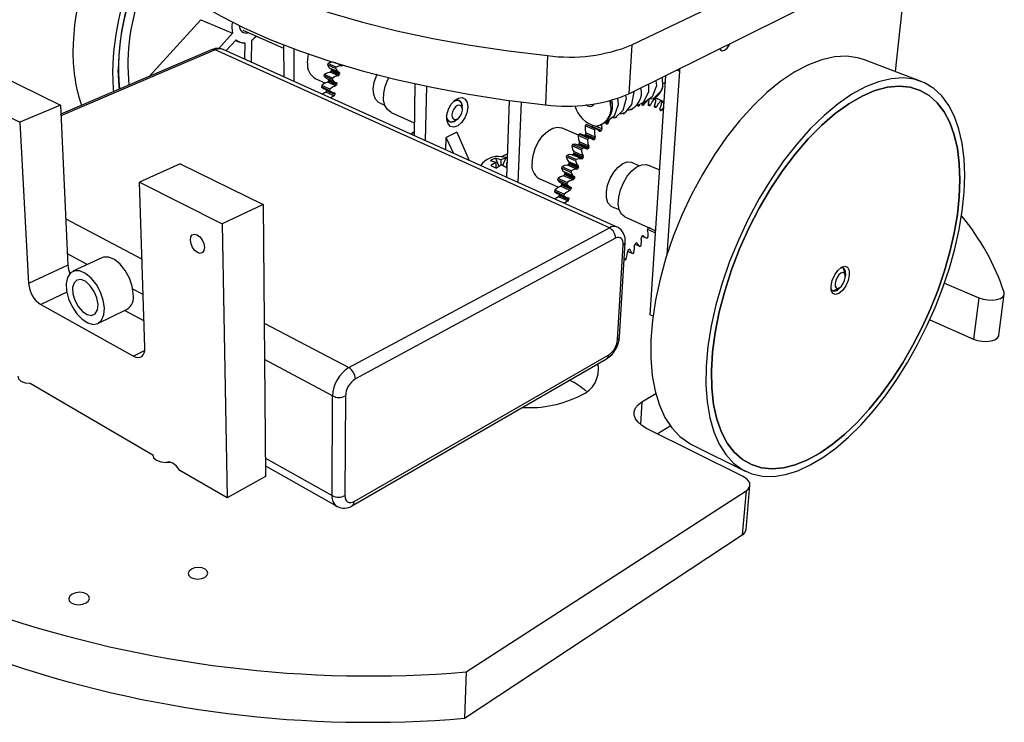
# Model space of a CAD drawing. Extents: x 0 to 196, y 0 to 150.
# Tile 3 of 7: x 116 to 196, y 62 to 119. Entities that reach past the tile are written whole.
import ezdxf

# ---------------------------------------------------------------- set-up
doc = ezdxf.new("R2010")
doc.units = 0
doc.layers.get('0').update_dxf_attribs({"linetype": 'CONTINUOUS'})

msp = doc.modelspace()

# ---------------------------------------------------------------- linework, layer by layer
at = {"color": 7, "linetype": 'CONTINUOUS'}
for p, q in [((165.922, 117.079), (191.015, 129.177)), ((165.687, 113.083), (190.598, 125.468)), ((187.455, 114.903), (188.482, 124.416)), ((126.5, 114.496), (130.71, 119.145)), ((130.71, 119.145), (133.312, 118.036)), ((134.147, 118.289), (137.485, 116.813)), ((133.312, 118.036), (132.189, 116.787)), ((132.776, 116.606), (133.596, 117.506)), ((133.535, 117.439), (133.908, 117.302)), ((134.851, 115.671), (134.884, 117.48)), ((131.659, 116.698), (119.286, 111.417)), ((164.088, 102.137), (131.895, 116.684)), ((164.725, 102.206), (132.558, 116.705)), ((134.304, 117.257), (134.291, 115.923)), ((137.483, 117.088), (137.497, 114.478)), ((138.354, 114.092), (138.345, 116.76)), ((165.922, 117.079), (165.687, 113.083)), ((159.04, 116.208), (158.866, 112.192)), ((189.539, 114.108), (184.933, 115.865)), ((113.255, 115.119), (119.25, 112.176)), ((141.102, 115.559), (141.06, 115.444)), ((141.733, 115.146), (141.06, 115.444)), ((141.775, 115.262), (141.102, 115.559)), ((141.384, 115.023), (141.357, 114.939)), ((142.037, 114.822), (141.365, 115.119)), ((142.057, 114.726), (141.384, 115.023)), ((141.775, 115.262), (141.733, 115.146)), ((169.825, 115.14), (169.805, 114.932)), ((140.072, 114.34), (140.902, 113.968)), ((140.807, 114.663), (140.774, 114.547)), ((141.446, 114.248), (140.774, 114.547)), ((141.479, 114.364), (140.807, 114.663)), ((141.002, 114.339), (141.673, 114.04)), ((141.155, 114.213), (141.135, 114.128)), ((141.826, 113.913), (141.155, 114.213)), ((141.952, 114.561), (141.28, 114.859)), ((142.029, 114.641), (141.357, 114.939)), ((141.479, 114.364), (141.446, 114.248)), ((142.057, 114.726), (142.029, 114.641)), ((168.662, 114.562), (167.385, 95.048)), ((169.805, 114.932), (168.786, 99.931)), ((109.956, 113.777), (115.938, 110.771)), ((140.592, 113.763), (140.571, 113.647)), ((141.241, 113.346), (140.571, 113.647)), ((140.571, 113.647), (140.75, 113.526)), ((141.263, 113.462), (140.592, 113.763)), ((140.747, 113.521), (141.418, 113.22)), ((141, 113.405), (140.988, 113.322)), ((141, 113.408), (141, 113.405)), ((141.67, 113.104), (141, 113.405)), ((141.734, 113.739), (141.064, 114.038)), ((141.806, 113.828), (141.135, 114.128)), ((141.263, 113.462), (141.241, 113.346)), ((141.826, 113.913), (141.806, 113.828)), ((148.212, 113.911), (148.132, 109.685)), ((149.148, 113.711), (149.054, 109.269)), ((168.449, 113.921), (168.626, 114.009)), ((141.593, 112.922), (140.923, 113.224)), ((141.658, 113.021), (140.988, 113.322)), ((141.67, 113.104), (141.658, 113.021)), ((151.808, 112.543), (151.714, 112.584)), ((167.888, 112.741), (167.779, 112.786)), ((167.888, 112.741), (167.821, 112.761)), ((168.322, 112.551), (167.888, 112.73)), ((119.25, 112.176), (115.938, 110.771)), ((119.25, 112.176), (119.866, 99.097)), ((145.361, 112.314), (145.747, 112.162)), ((152.085, 111.855), (152.065, 112.095)), ((152.077, 111.951), (152.078, 111.986)), ((155.909, 112.553), (155.68, 106.283)), ((156.651, 105.845), (156.907, 112.422)), ((164.099, 112.552), (164.191, 112.248)), ((164.155, 112.569), (164.191, 112.248)), ((166.857, 112.15), (166.802, 112.147)), ((167.017, 112.417), (166.935, 112.229)), ((167.074, 112.395), (167.202, 112.459)), ((167.371, 112.114), (167.319, 112.123)), ((167.842, 111.967), (167.795, 111.988)), ((168.383, 112.515), (168.322, 112.551)), ((168.491, 111.954), (168.344, 111.753)), ((168.516, 112.328), (168.363, 112.391)), ((168.37, 112.523), (168.524, 112.459)), ((146.254, 111.576), (148.151, 110.727)), ((151.549, 110.927), (151.741, 111.074)), ((164.593, 111.148), (164.723, 111.213)), ((168.265, 111.714), (168.223, 111.746)), ((115.938, 110.771), (116.661, 97.597)), ((150.951, 110.855), (151.045, 110.813)), ((161.556, 109.718), (160.176, 110.312)), ((162.181, 110.57), (162.105, 110.474)), ((162.875, 110.145), (162.105, 110.474)), ((162.951, 110.241), (162.181, 110.57)), ((162.328, 110.524), (162.181, 110.57)), ((163.099, 110.198), (162.329, 110.527)), ((162.66, 110.433), (162.631, 110.399)), ((163.43, 110.104), (162.66, 110.433)), ((162.951, 110.241), (162.875, 110.145)), ((163.856, 110.634), (163.748, 110.795)), ((163.992, 110.691), (163.932, 110.634)), ((147.959, 109.865), (148.012, 109.925)), ((147.998, 109.909), (148.135, 109.847)), ((150.738, 108.51), (150.764, 109.532)), ((151.617, 109.944), (150.764, 109.532)), ((151.344, 108.237), (150.764, 109.532)), ((151.617, 109.944), (152.643, 107.652)), ((161.608, 109.795), (161.537, 109.69)), ((162.307, 109.358), (161.537, 109.69)), ((162.378, 109.464), (161.608, 109.795)), ((162.615, 109.433), (161.845, 109.765)), ((162.127, 109.768), (162.074, 109.695)), ((162.843, 109.364), (162.074, 109.695)), ((162.896, 109.438), (162.127, 109.768)), ((162.925, 109.559), (162.156, 109.889)), ((162.378, 109.464), (162.307, 109.358)), ((162.896, 109.438), (162.843, 109.364)), ((163.43, 110.104), (163.373, 110.038)), ((161.083, 108.952), (161.019, 108.839)), ((161.788, 108.505), (161.019, 108.839)), ((161.852, 108.619), (161.083, 108.952)), ((162.199, 108.612), (161.43, 108.945)), ((161.632, 109.037), (161.583, 108.957)), ((162.351, 108.624), (161.583, 108.957)), ((162.401, 108.704), (161.632, 109.037)), ((162.419, 108.823), (161.65, 109.155)), ((161.852, 108.619), (161.788, 108.505)), ((162.401, 108.704), (162.351, 108.624)), ((155.235, 107.697), (154.782, 107.832)), ((154.782, 107.832), (155.072, 107.145)), ((155.244, 107.937), (155.749, 108.189)), ((155.378, 107.234), (155.637, 107.832)), ((155.735, 107.797), (155.637, 107.832)), ((160.615, 108.058), (160.559, 107.939)), ((161.326, 107.603), (160.559, 107.939)), ((161.383, 107.722), (160.615, 108.058)), ((161.825, 107.771), (161.057, 108.106)), ((161.184, 108.252), (161.141, 108.167)), ((161.908, 107.832), (161.141, 108.167)), ((161.952, 107.917), (161.184, 108.252)), ((161.959, 108.031), (161.192, 108.366)), ((161.952, 107.917), (161.908, 107.832)), ((129.04, 107.372), (125.714, 105.859)), ((129.04, 107.372), (135.804, 104.052)), ((154.82, 107.49), (154.367, 107.626)), ((154.82, 107.49), (154.411, 107.222)), ((154.82, 107.49), (154.805, 107.047)), ((155.283, 107.283), (154.874, 107.014)), ((155.235, 107.697), (155.219, 107.241)), ((155.697, 107.49), (155.681, 107.047)), ((160.212, 107.127), (160.165, 107.005)), ((160.932, 106.666), (160.165, 107.005)), ((160.979, 106.789), (160.212, 107.127)), ((161.439, 106.928), (160.673, 107.265)), ((160.792, 107.427), (160.754, 107.34)), ((161.521, 107.003), (160.754, 107.34)), ((161.555, 107.198), (160.788, 107.535)), ((161.558, 107.091), (160.792, 107.427)), ((161.383, 107.722), (161.326, 107.603)), ((161.558, 107.091), (161.521, 107.003)), ((166.48, 107.208), (165.931, 107.473)), ((168.159, 106.873), (167.24, 107.269)), ((158.34, 106.172), (159.943, 105.455)), ((159.882, 106.177), (159.845, 106.054)), ((160.648, 105.837), (159.882, 106.177)), ((161.118, 106.063), (160.353, 106.403)), ((160.462, 106.578), (160.431, 106.489)), ((161.196, 106.15), (160.431, 106.489)), ((161.212, 106.339), (160.447, 106.678)), ((161.227, 106.24), (160.462, 106.578)), ((160.979, 106.789), (160.932, 106.666)), ((161.227, 106.24), (161.196, 106.15)), ((125.714, 105.859), (132.473, 102.463)), ((126.157, 92.358), (125.714, 105.859)), ((160.61, 105.714), (159.845, 106.054)), ((160.058, 105.847), (160.822, 105.506)), ((160.867, 105.193), (160.104, 105.534)), ((160.2, 105.721), (160.177, 105.631)), ((160.941, 105.29), (160.177, 105.631)), ((160.964, 105.38), (160.2, 105.721)), ((160.648, 105.837), (160.61, 105.714)), ((160.964, 105.38), (160.941, 105.29)), ((159.632, 105.227), (159.605, 105.105)), ((160.369, 104.762), (159.605, 105.105)), ((159.605, 105.105), (159.774, 104.985)), ((160.395, 104.884), (159.632, 105.227)), ((159.772, 104.98), (160.535, 104.638)), ((160.691, 104.334), (159.929, 104.676)), ((160.012, 104.869), (159.997, 104.782)), ((160.759, 104.439), (159.997, 104.782)), ((160.012, 104.872), (160.012, 104.869)), ((160.774, 104.527), (160.012, 104.869)), ((160.395, 104.884), (160.369, 104.762)), ((135.804, 104.052), (132.473, 102.463)), ((135.804, 104.052), (136.014, 81.823)), ((160.774, 104.527), (160.759, 104.439)), ((164.322, 103.858), (164.888, 103.634)), ((165.353, 103.036), (167.835, 101.926)), ((132.473, 102.463), (132.86, 80.073)), ((142.804, 90.722), (164.088, 102.137)), ((167.238, 102.059), (167.289, 102.13)), ((167.314, 102.156), (167.49, 102.078)), ((166.73, 101.411), (166.784, 101.476)), ((166.77, 101.458), (167.022, 101.345)), ((167.178, 101.304), (167.25, 101.397)), ((167.823, 101.739), (167.214, 102.012)), ((164.59, 101.285), (143.34, 89.796)), ((164.752, 93.023), (165.211, 100.741)), ((164.912, 93.232), (165.373, 100.944)), ((166.178, 100.816), (166.564, 100.642)), ((166.193, 100.834), (166.25, 100.891)), ((166.599, 100.626), (166.676, 100.709)), ((165.994, 100.031), (165.582, 100.219)), ((165.637, 100.336), (165.696, 100.384)), ((165.994, 100.031), (166.073, 100.103)), ((119.866, 99.097), (116.661, 97.597)), ((122.632, 99.7), (120.269, 98.589)), ((165.372, 99.528), (165.291, 99.565)), ((165.295, 99.634), (165.372, 99.528)), ((165.372, 99.528), (165.453, 99.588)), ((183.184, 98.847), (183.268, 98.66)), ((183.348, 98.306), (183.271, 98.649)), ((191.46, 97.63), (194.254, 96.433)), ((182.556, 97.066), (182.866, 97.239)), ((195.891, 93.366), (196.341, 96.734)), ((117.644, 95.873), (125.22, 91.66)), ((194.254, 96.433), (193.82, 93.06)), ((122.318, 94.331), (124.663, 95.476)), ((124.507, 95.4), (126.085, 94.541)), ((167.652, 94.923), (167.385, 95.048)), ((190.255, 94.625), (193.82, 93.06)), ((143.257, 79.793), (164.039, 91.769)), ((143.097, 79.449), (163.86, 91.432)), ((116.787, 89.44), (126.793, 83.609)), ((166.751, 87.925), (167.88, 88.599)), ((141.437, 80.265), (141.468, 88.405)), ((142.539, 88.405), (142.486, 80.265)), ((175.003, 81.823), (167.13, 85.761)), ((167.997, 85.327), (169.055, 85.973)), ((170.803, 84.449), (175.17, 82.271)), ((126.793, 83.609), (126.796, 83.527)), ((132.86, 80.073), (129.001, 82.322)), ((136.006, 82.692), (141.828, 79.392)), ((136.014, 81.823), (132.86, 80.073)), ((152.388, 65.861), (175.26, 80.661)), ((175.26, 80.661), (174.946, 77.063)), ((175.252, 77.51), (175.567, 81.101)), ((152.267, 62.078), (174.946, 77.063)), ((152.388, 65.861), (152.267, 62.078))]:
    msp.add_line(p, q, dxfattribs=at)
at = {"color": 8, "linetype": 'CONTINUOUS'}
for p, q in [((131.895, 116.684), (119.291, 111.301)), ((142.243, 115.376), (141.655, 115.635)), ((169.805, 114.932), (169.584, 115.021)), ((166.857, 112.15), (166.764, 112.189)), ((166.935, 112.229), (166.77, 112.297)), ((166.802, 112.147), (166.776, 112.157)), ((167.371, 112.114), (167.293, 112.146)), ((167.451, 112.18), (167.297, 112.244)), ((167.319, 112.123), (167.307, 112.128)), ((167.923, 112.02), (167.777, 112.08)), ((168.344, 111.753), (168.206, 111.81)), ((164.51, 111.142), (164.401, 111.188)), ((163.469, 110.225), (163.014, 110.419)), ((163.992, 110.691), (163.797, 110.774)), ((163.932, 110.634), (163.826, 110.679)), ((164.04, 110.81), (163.975, 110.838)), ((148.089, 109.94), (148.061, 109.952)), ((163.373, 110.038), (163.201, 110.111)), ((119.688, 102.865), (125.92, 99.592)), ((166.86, 101.494), (166.833, 101.507)), ((166.322, 100.894), (166.284, 100.912)), ((121.439, 99.139), (119.823, 100.006)), ((165.763, 100.373), (165.713, 100.396)), ((119.778, 96.887), (117.644, 95.873)), ((126.015, 96.687), (125.162, 97.144)), ((135.896, 94.351), (142.804, 90.722)), ((126.146, 92.124), (125.22, 91.66)), ((141.468, 88.405), (135.924, 91.377)), ((166.751, 87.925), (166.63, 86.077)), ((136, 83.334), (141.437, 80.265))]:
    msp.add_line(p, q, dxfattribs=at)
at = {"color": 7, "linetype": 'CONTINUOUS', "flags": 128}
for points in [[(123.785, 130.766), (124.401, 129.67), (125.213, 128.575), (126.224, 127.485), (127.435, 126.407), (128.845, 125.347), (130.452, 124.309), (132.253, 123.302), (134.243, 122.33), (136.415, 121.401), (138.762, 120.52), (141.273, 119.695), (143.938, 118.93), (146.742, 118.232), (149.671, 117.606), (152.709, 117.057), (155.838, 116.59), (159.04, 116.208)], [(123.914, 127.097), (124.526, 125.974), (125.333, 124.851), (126.337, 123.735), (127.539, 122.631), (128.938, 121.545), (130.532, 120.482), (132.318, 119.451), (134.291, 118.456), (136.445, 117.505), (138.772, 116.603), (141.261, 115.759), (143.901, 114.976), (146.68, 114.262), (149.583, 113.622), (152.593, 113.06), (155.693, 112.583), (158.866, 112.192)], [(173.1, 116.768), (173.154, 116.69), (173.31, 116.612), (173.503, 116.653), (173.704, 116.808), (173.884, 117.053), (173.954, 117.193)], [(139.434, 115.617), (139.49, 116.16), (139.541, 116.377)], [(184.933, 115.865), (184.374, 116.036), (183.452, 116.158), (182.466, 116.104), (181.426, 115.872), (180.343, 115.461), (179.229, 114.874), (178.097, 114.115), (176.96, 113.192), (175.832, 112.113), (174.727, 110.89), (173.658, 109.537), (172.639, 108.071), (171.683, 106.508), (170.802, 104.868), (170.006, 103.171), (169.306, 101.438), (168.711, 99.692), (168.226, 97.953), (167.858, 96.242), (167.61, 94.582), (167.484, 92.991), (167.479, 91.487), (167.595, 90.087), (167.829, 88.807), (168.175, 87.658), (168.629, 86.653), (169.184, 85.801), (169.832, 85.107), (170.564, 84.577), (170.803, 84.449)], [(124.072, 113.46), (124.049, 113.681), (123.982, 115.058)], [(141.06, 115.444), (141.206, 115.224), (141.365, 115.119)], [(141.57, 115.672), (141.313, 115.651), (141.102, 115.559)], [(141.733, 115.146), (141.879, 114.927), (142.037, 114.822)], [(142.243, 115.376), (141.987, 115.354), (141.775, 115.262)], [(123.612, 113.264), (123.591, 113.472), (123.522, 114.885)], [(140.774, 114.547), (140.949, 114.368), (141.005, 114.346)], [(141.28, 114.859), (141.016, 114.79), (140.807, 114.663)], [(141.446, 114.248), (141.62, 114.068), (141.795, 114)], [(141.952, 114.561), (141.688, 114.492), (141.479, 114.364)], [(145.361, 112.314), (145.227, 112.384), (144.984, 112.646), (144.838, 113.031), (144.803, 113.506), (144.883, 114.028), (145.071, 114.55), (145.146, 114.698)], [(146.254, 111.576), (146.253, 111.576), (145.96, 111.796), (145.753, 112.148), (145.649, 112.606), (145.656, 113.137), (145.774, 113.7), (145.994, 114.253), (146.1, 114.45)], [(168.465, 113.695), (168.417, 114.396), (168.404, 114.434)], [(192.9, 109.049), (192.638, 110.203), (192.271, 111.24), (191.803, 112.148), (191.235, 112.915), (190.574, 113.532), (189.822, 113.987), (188.989, 114.275), (188.08, 114.389), (187.106, 114.325), (186.075, 114.08), (185, 113.654), (183.891, 113.05), (182.763, 112.273), (181.627, 111.329), (180.498, 110.228), (179.389, 108.982), (178.314, 107.606), (177.288, 106.114), (176.322, 104.526), (175.429, 102.862), (174.621, 101.14), (173.906, 99.384), (173.295, 97.615), (172.794, 95.855), (172.408, 94.125), (172.141, 92.447), (171.996, 90.841), (171.973, 89.324), (172.07, 87.915), (172.285, 86.626), (172.613, 85.473), (173.05, 84.466), (173.587, 83.613), (174.219, 82.922), (174.936, 82.398), (175.729, 82.042), (176.589, 81.857), (177.506, 81.84), (178.469, 81.99), (179.468, 82.302), (180.493, 82.771), (181.534, 83.389), (182.58, 84.15), (183.621, 85.044), (184.649, 86.062), (185.653, 87.192), (186.625, 88.424), (187.556, 89.746), (188.438, 91.146), (189.263, 92.61), (190.024, 94.126), (190.715, 95.681), (191.328, 97.259), (191.859, 98.848), (192.302, 100.433), (192.652, 101.999), (192.906, 103.533), (193.059, 105.019), (193.111, 106.443), (193.058, 107.791), (192.9, 109.049)], [(141.064, 114.038), (140.797, 113.923), (140.592, 113.763)], [(141.734, 113.739), (141.467, 113.622), (141.263, 113.462)], [(141.795, 114), (141.805, 113.996), (141.813, 113.989), (141.82, 113.981), (141.825, 113.97), (141.828, 113.957), (141.829, 113.944), (141.828, 113.929), (141.826, 113.913)], [(167.271, 113.87), (167.271, 113.226), (166.853, 112.383), (166.3, 112.078)], [(167.89, 114.178), (167.924, 113.743), (167.584, 112.833), (166.879, 112.316), (166.725, 112.316)], [(168.465, 113.695), (168.296, 113.294), (167.656, 112.688), (167.348, 112.65)], [(192.512, 108.612), (192.253, 109.736), (191.89, 110.743), (191.427, 111.621), (190.865, 112.359), (190.211, 112.946), (189.469, 113.372), (188.645, 113.631), (187.75, 113.717), (186.79, 113.626), (185.777, 113.355), (184.722, 112.907), (183.637, 112.283), (182.534, 111.488), (181.428, 110.531), (180.332, 109.422), (179.26, 108.173), (178.225, 106.8), (177.242, 105.318), (176.323, 103.746), (175.479, 102.105), (174.722, 100.415), (174.061, 98.698), (173.505, 96.976), (173.059, 95.271), (172.729, 93.604), (172.518, 91.996), (172.427, 90.467), (172.456, 89.033), (172.604, 87.712), (172.866, 86.517), (173.239, 85.461), (173.715, 84.554), (174.288, 83.804), (174.95, 83.216), (175.692, 82.796), (176.504, 82.543), (177.377, 82.459), (178.301, 82.542), (179.264, 82.787), (180.258, 83.191), (181.27, 83.746), (182.292, 84.445), (183.312, 85.28), (184.322, 86.241), (185.31, 87.317), (186.269, 88.498), (187.19, 89.772), (188.063, 91.126), (188.882, 92.547), (189.638, 94.021), (190.325, 95.537), (190.935, 97.078), (191.464, 98.632), (191.906, 100.182), (192.256, 101.716), (192.51, 103.218), (192.665, 104.673), (192.718, 106.066), (192.667, 107.384), (192.512, 108.612)], [(172.866, 86.517), (172.604, 87.712), (172.456, 89.033), (172.427, 90.467), (172.518, 91.996), (172.729, 93.604), (173.059, 95.271), (173.505, 96.976), (174.061, 98.698), (174.722, 100.415), (175.479, 102.105), (176.323, 103.746), (177.242, 105.318), (178.225, 106.8), (179.26, 108.173), (180.332, 109.422), (181.428, 110.531), (182.534, 111.488), (183.637, 112.283), (184.722, 112.907), (185.777, 113.355), (186.79, 113.626), (187.75, 113.717), (188.645, 113.631), (189.469, 113.372), (190.211, 112.946), (190.865, 112.359), (191.427, 111.621), (191.89, 110.743), (192.253, 109.736), (192.512, 108.612), (192.667, 107.384), (192.718, 106.066), (192.665, 104.673), (192.51, 103.218), (192.256, 101.716), (191.906, 100.182), (191.464, 98.632), (190.935, 97.078), (190.325, 95.537), (189.638, 94.021), (188.882, 92.547), (188.063, 91.126), (187.19, 89.772), (186.269, 88.498), (185.31, 87.317), (184.322, 86.241), (183.312, 85.28), (182.292, 84.445), (181.27, 83.746), (180.258, 83.191), (179.264, 82.787), (178.301, 82.542), (177.377, 82.459), (176.504, 82.543), (175.692, 82.796), (174.95, 83.216), (174.288, 83.804), (173.715, 84.554), (173.239, 85.461), (172.866, 86.517)], [(140.923, 113.224), (140.658, 113.064), (140.651, 113.057)], [(141.241, 113.346), (141.441, 113.211), (141.629, 113.18)], [(141.593, 112.922), (141.328, 112.762), (141.32, 112.755)], [(141.629, 113.18), (141.639, 113.178), (141.649, 113.173), (141.656, 113.167), (141.663, 113.157), (141.667, 113.146), (141.67, 113.133), (141.671, 113.119), (141.67, 113.104)], [(152.522, 111.986), (152.452, 111.549), (152.276, 111.117), (152.017, 110.746), (151.71, 110.486), (151.395, 110.372), (151.116, 110.421), (150.909, 110.626), (150.804, 110.96), (150.814, 111.378), (150.939, 111.824), (151.163, 112.236), (151.453, 112.558), (151.771, 112.746), (152.074, 112.776), (152.319, 112.644), (152.476, 112.368), (152.522, 111.986)], [(152.078, 111.986), (152.038, 112.289), (151.905, 112.5), (151.699, 112.586), (151.452, 112.533), (151.389, 112.5)], [(164.759, 112.754), (164.807, 112.188), (164.471, 111.27), (163.769, 110.753), (163.65, 110.754)], [(165.415, 112.956), (165.453, 112.719), (165.197, 111.74), (164.56, 111.132), (164.28, 111.099)], [(166.074, 113.275), (166.079, 113.254), (165.906, 112.222), (165.339, 111.531), (164.933, 111.429)], [(167.291, 112.208), (167.35, 112.579), (167.349, 112.631)], [(167.821, 112.761), (167.595, 112.458), (167.451, 112.18)], [(167.691, 112.705), (167.754, 112.737), (167.758, 112.738)], [(167.778, 112.083), (167.869, 112.459), (167.888, 112.741)], [(152.086, 111.757), (152.066, 111.961), (151.984, 112.106), (151.853, 112.17), (151.692, 112.144), (151.526, 112.031), (151.381, 111.848), (151.279, 111.624), (151.234, 111.393), (151.255, 111.189), (151.338, 111.044), (151.469, 110.981), (151.63, 111.008), (151.795, 111.121), (151.939, 111.303), (152.041, 111.526), (152.086, 111.757)], [(151.355, 112.464), (151.475, 112.53), (151.716, 112.569), (151.913, 112.472), (152.036, 112.254), (152.065, 112.095)], [(162.162, 112.211), (162.334, 112.098), (162.53, 112.057)], [(165.842, 111.776), (165.907, 111.808), (165.971, 111.841)], [(166.46, 112.086), (166.524, 112.118), (166.588, 112.151)], [(166.802, 112.147), (166.792, 112.148), (166.783, 112.151), (166.776, 112.158), (166.77, 112.167), (166.766, 112.178), (166.763, 112.19), (166.763, 112.205), (166.764, 112.22)], [(167.319, 112.123), (167.31, 112.126), (167.302, 112.131), (167.296, 112.14), (167.291, 112.15), (167.289, 112.162), (167.288, 112.176), (167.289, 112.192), (167.291, 112.208)], [(167.795, 111.988), (167.787, 111.993), (167.781, 112), (167.776, 112.01), (167.773, 112.022), (167.771, 112.036), (167.772, 112.051), (167.774, 112.067), (167.778, 112.083)], [(167.923, 112.02), (167.914, 112.006), (167.904, 111.994), (167.894, 111.983), (167.883, 111.975), (167.872, 111.969), (167.862, 111.966), (167.852, 111.965), (167.842, 111.967)], [(168.322, 112.551), (168.084, 112.281), (167.923, 112.02)], [(168.217, 111.849), (168.337, 112.224), (168.383, 112.515)], [(151.549, 110.927), (151.383, 110.827), (151.142, 110.786), (150.945, 110.881), (150.82, 111.098), (150.791, 111.255)], [(150.796, 111.144), (150.819, 111.063), (150.953, 110.853), (151.16, 110.77), (151.407, 110.824), (151.657, 111.008), (151.664, 111.016)], [(164.51, 111.142), (164.499, 111.135), (164.488, 111.13), (164.477, 111.128), (164.467, 111.128), (164.458, 111.132), (164.45, 111.138), (164.444, 111.147), (164.44, 111.158)], [(165.217, 111.462), (165.282, 111.494), (165.347, 111.527)], [(168.344, 111.753), (168.335, 111.74), (168.325, 111.729), (168.314, 111.72), (168.303, 111.713), (168.292, 111.71), (168.282, 111.708), (168.273, 111.71), (168.265, 111.714)], [(157.773, 107.481), (157.851, 108.051), (158.036, 108.636), (158.312, 109.19), (158.661, 109.674), (159.054, 110.049), (159.462, 110.288), (159.854, 110.374), (160.176, 110.312)], [(162.105, 110.474), (162.102, 110.122), (162.156, 109.889)], [(163.293, 110.022), (163.123, 110.187), (162.951, 110.241)], [(163.453, 110.579), (163.442, 110.482), (163.469, 110.225)], [(163.932, 110.634), (163.921, 110.625), (163.91, 110.618), (163.899, 110.614), (163.888, 110.612), (163.878, 110.614), (163.869, 110.618), (163.862, 110.625), (163.856, 110.634)], [(163.967, 110.833), (164.032, 110.866), (164.097, 110.899)], [(148.012, 109.925), (148.022, 109.935), (148.033, 109.943), (148.044, 109.948), (148.054, 109.952), (148.065, 109.952), (148.074, 109.951), (148.082, 109.946), (148.089, 109.94)], [(161.537, 109.69), (161.57, 109.361), (161.65, 109.155)], [(161.84, 109.754), (161.795, 109.781), (161.608, 109.795)], [(162.074, 109.695), (162.063, 109.682), (162.055, 109.674)], [(162.76, 109.332), (162.565, 109.45), (162.378, 109.464)], [(162.843, 109.364), (162.832, 109.351), (162.822, 109.341), (162.81, 109.333), (162.799, 109.327), (162.788, 109.324), (162.778, 109.324), (162.768, 109.327), (162.76, 109.332)], [(162.875, 110.145), (162.872, 109.792), (162.925, 109.559)], [(163.373, 110.038), (163.362, 110.027), (163.351, 110.018), (163.34, 110.012), (163.329, 110.008), (163.318, 110.008), (163.308, 110.01), (163.3, 110.014), (163.293, 110.022)], [(161.019, 108.839), (161.086, 108.541), (161.192, 108.366)], [(161.426, 108.933), (161.281, 108.979), (161.083, 108.952)], [(162.268, 108.577), (162.05, 108.646), (161.852, 108.619)], [(162.351, 108.624), (162.342, 108.611), (162.331, 108.598), (162.32, 108.588), (162.309, 108.581), (162.298, 108.576), (162.287, 108.573), (162.277, 108.574), (162.268, 108.577)], [(162.307, 109.358), (162.339, 109.029), (162.419, 108.823)], [(154.782, 107.832), (154.48, 107.693), (154.367, 107.626)], [(155.637, 107.832), (155.355, 107.748), (155.235, 107.697)], [(155.738, 107.882), (155.462, 107.927), (155.275, 107.939)], [(160.559, 107.939), (160.659, 107.675), (160.788, 107.535)], [(161.057, 108.106), (160.821, 108.124), (160.615, 108.058)], [(161.825, 107.771), (161.588, 107.788), (161.383, 107.722)], [(161.788, 108.505), (161.854, 108.206), (161.959, 108.031)], [(154.411, 107.222), (154.741, 107.078), (154.874, 107.014)], [(155.733, 107.014), (155.417, 107.213), (155.283, 107.283)], [(160.165, 107.005), (160.298, 106.781), (160.447, 106.678)], [(160.673, 107.265), (160.422, 107.232), (160.212, 107.127)], [(161.326, 107.603), (161.427, 107.339), (161.555, 107.198)], [(164.322, 103.858), (164.199, 103.924), (163.975, 104.188), (163.852, 104.584), (163.841, 105.079), (163.943, 105.627), (164.15, 106.181), (164.444, 106.688), (164.796, 107.105), (165.177, 107.392), (165.551, 107.525), (165.884, 107.493), (165.931, 107.473)], [(165.353, 103.036), (165.352, 103.036), (165.078, 103.253), (164.894, 103.612), (164.815, 104.086), (164.848, 104.641), (164.989, 105.235), (165.229, 105.823), (165.55, 106.36), (165.927, 106.806), (166.332, 107.127), (166.734, 107.3), (167.103, 107.312), (167.24, 107.269)], [(160.353, 106.403), (160.093, 106.319), (159.882, 106.177)], [(160.932, 106.666), (161.064, 106.442), (161.212, 106.339)], [(161.439, 106.928), (161.188, 106.894), (160.979, 106.789)], [(161.212, 106.339), (161.22, 106.333), (161.227, 106.325), (161.232, 106.314), (161.235, 106.302), (161.236, 106.287), (161.235, 106.272), (161.232, 106.256), (161.227, 106.24)], [(160.104, 105.534), (159.838, 105.402), (159.632, 105.227)], [(159.845, 106.054), (160.007, 105.874), (160.061, 105.854)], [(160.61, 105.714), (160.772, 105.534), (160.939, 105.469)], [(161.118, 106.063), (160.858, 105.979), (160.648, 105.837)], [(160.939, 105.469), (160.948, 105.465), (160.956, 105.459), (160.962, 105.45), (160.966, 105.439), (160.968, 105.426), (160.969, 105.412), (160.968, 105.396), (160.964, 105.38)], [(159.929, 104.676), (159.663, 104.498), (159.656, 104.491)], [(160.369, 104.762), (160.557, 104.629), (160.739, 104.604)], [(160.867, 105.193), (160.602, 105.061), (160.395, 104.884)], [(160.739, 104.604), (160.749, 104.603), (160.757, 104.598), (160.765, 104.592), (160.77, 104.582), (160.774, 104.571), (160.776, 104.557), (160.776, 104.543), (160.774, 104.527)], [(160.691, 104.334), (160.426, 104.155), (160.418, 104.147)], [(129.87, 101.137), (129.907, 101.394), (130.026, 101.567), (130.208, 101.631), (130.427, 101.574), (130.648, 101.406), (130.839, 101.152), (130.969, 100.851), (131.018, 100.549), (130.98, 100.292), (130.86, 100.12), (130.677, 100.058), (130.459, 100.115), (130.239, 100.283), (130.05, 100.536), (129.92, 100.836), (129.87, 101.137)], [(165.211, 100.741), (165.209, 100.911), (165.181, 101.061), (165.128, 101.184), (165.052, 101.276), (164.956, 101.334), (164.845, 101.355), (164.721, 101.339), (164.59, 101.285)], [(166.784, 101.476), (166.795, 101.487), (166.805, 101.495), (166.816, 101.502), (166.826, 101.506), (166.836, 101.507), (166.845, 101.505), (166.853, 101.501), (166.86, 101.494)], [(166.86, 101.494), (167.018, 101.347), (167.178, 101.304)], [(167.25, 101.397), (167.257, 101.727), (167.21, 101.944)], [(166.073, 100.103), (166.144, 100.462), (166.147, 100.72)], [(166.25, 100.891), (166.261, 100.9), (166.272, 100.907), (166.282, 100.911), (166.292, 100.913), (166.302, 100.912), (166.31, 100.909), (166.317, 100.903), (166.322, 100.894)], [(166.322, 100.894), (166.454, 100.705), (166.599, 100.626)], [(166.676, 100.709), (166.715, 101.056), (166.692, 101.296)], [(125.205, 96.737), (125.114, 97.373), (124.891, 98.029), (124.554, 98.645), (124.136, 99.166), (123.674, 99.543), (123.21, 99.745), (122.785, 99.753), (122.632, 99.7)], [(165.453, 99.588), (165.554, 99.953), (165.582, 100.226)], [(165.696, 100.384), (165.706, 100.392), (165.717, 100.397), (165.727, 100.399), (165.737, 100.399), (165.745, 100.396), (165.753, 100.391), (165.759, 100.383), (165.763, 100.373)], [(165.763, 100.373), (165.867, 100.145), (165.994, 100.031)], [(182.208, 97.023), (182.192, 97.4), (182.29, 97.845), (182.487, 98.291), (182.754, 98.669), (183.048, 98.92), (183.325, 99.008), (183.543, 98.918), (183.668, 98.665), (183.682, 98.289), (183.584, 97.846), (183.387, 97.404), (183.123, 97.029), (182.831, 96.777), (182.554, 96.687), (182.335, 96.773), (182.208, 97.023)], [(122.85, 95.596), (122.755, 96.236), (122.528, 96.896), (122.19, 97.517), (121.77, 98.043), (121.308, 98.425), (120.844, 98.63), (120.421, 98.641), (120.077, 98.457), (119.84, 98.097), (119.732, 97.593), (119.76, 96.99), (119.923, 96.341), (120.205, 95.703), (120.582, 95.13), (121.022, 94.674), (121.485, 94.373), (121.932, 94.256), (122.323, 94.334), (122.623, 94.601), (122.804, 95.034), (122.85, 95.596)], [(182.53, 97.385), (182.601, 97.245), (182.723, 97.196), (182.878, 97.246), (183.043, 97.387), (183.191, 97.598), (183.301, 97.846), (183.356, 98.095), (183.348, 98.305), (183.277, 98.447), (183.155, 98.496), (183, 98.447), (182.836, 98.306), (182.687, 98.095), (182.576, 97.845), (182.521, 97.596), (182.53, 97.385)], [(183.37, 98.167), (183.388, 98.289), (183.376, 98.602), (183.271, 98.812), (183.09, 98.886), (182.974, 98.867)], [(122.324, 95.883), (122.233, 96.412), (122.012, 96.948), (121.692, 97.416), (121.317, 97.753), (120.937, 97.914), (120.606, 97.876), (120.366, 97.647), (120.25, 97.258), (120.273, 96.762), (120.431, 96.225), (120.704, 95.719), (121.054, 95.311), (121.435, 95.057), (121.797, 94.99), (122.09, 95.12), (122.274, 95.432), (122.324, 95.883)], [(182.189, 97.146), (182.267, 97.028), (182.449, 96.956), (182.679, 97.031), (182.893, 97.208)], [(182.546, 97.061), (182.333, 96.997), (182.312, 96.997)], [(194.254, 96.433), (194.603, 96.317), (194.986, 96.25), (195.371, 96.238), (195.725, 96.282), (196.019, 96.378), (196.227, 96.519), (196.333, 96.691), (196.327, 96.882)], [(193.82, 93.06), (194.165, 92.942), (194.545, 92.874), (194.927, 92.862), (195.278, 92.907), (195.57, 93.005), (195.777, 93.147), (195.882, 93.323), (195.891, 93.366)], [(125.22, 91.66), (125.409, 91.578), (125.59, 91.546), (125.755, 91.566), (125.898, 91.638), (126.014, 91.758), (126.098, 91.923), (126.146, 92.125), (126.157, 92.358)], [(115.774, 90.018), (115.824, 89.804), (116.033, 89.613), (116.371, 89.485), (116.787, 89.44)], [(167.13, 85.761), (166.738, 85.995), (166.431, 86.262), (166.221, 86.551), (166.116, 86.85), (166.119, 87.148), (166.23, 87.433), (166.443, 87.696), (166.751, 87.925)], [(126.793, 83.609), (126.861, 83.364), (127.093, 83.156), (127.456, 83.017), (127.893, 82.968), (128.208, 82.992)], [(129.001, 82.322), (128.74, 82.679), (128.438, 82.927), (128.14, 83.028), (127.893, 82.968)], [(175.26, 80.661), (175.414, 80.786), (175.517, 80.929), (175.565, 81.083), (175.558, 81.244), (175.494, 81.404), (175.377, 81.557), (175.211, 81.699), (175.003, 81.823)], [(142.486, 80.265), (142.5, 80.094), (142.544, 79.947), (142.614, 79.829), (142.71, 79.746), (142.827, 79.699), (142.961, 79.692), (143.106, 79.724), (143.257, 79.793)], [(129.947, 74.255), (129.765, 74.102), (129.693, 73.922), (129.743, 73.741), (129.907, 73.588), (130.161, 73.485), (130.466, 73.449), (130.775, 73.485), (131.04, 73.588), (131.222, 73.741), (131.292, 73.922), (131.241, 74.102), (131.076, 74.255), (130.822, 74.357), (130.519, 74.392), (130.212, 74.357), (129.947, 74.255)], [(120.226, 72.221), (120.023, 72.057), (119.936, 71.863), (119.978, 71.669), (120.142, 71.504), (120.405, 71.394), (120.727, 71.355), (121.056, 71.394), (121.344, 71.504), (121.546, 71.669), (121.632, 71.863), (121.588, 72.057), (121.422, 72.221), (121.16, 72.33), (120.841, 72.368), (120.513, 72.33), (120.226, 72.221)]]:
    msp.add_lwpolyline(points, dxfattribs=at)
at = {"color": 7, "linetype": 'CONTINUOUS'}
for centre, radius, start, end in [((141.28, 116.306), 21.006, 146.34965, 179.68911), ((144.894, 114.638), 21.374, 153.03215, 179.33792), ((144.506, 114.801), 20.525, 153.34785, 179.28285), ((143.429, 115.106), 19.427, 152.72974, 184.86015), ((142.118, 115.425), 17.351, 158.60167, 185.40821), ((135.337, 118.527), 2.083, 168.37751, 193.61812), ((134.423, 118.618), 0.563, 175.55221, 289.11805), ((134.2, 118.091), 0.84, 224.07902, 277.12159), ((133.744, 119.186), 2.052, 303.73484, 317.46233), ((132.106, 115.809), 0.995, 62.16606, 116.72162), ((160.834, 129.663), 13.573, 262.40641, 292.01659), ((133.933, 116.429), 13.658, 180.03626, 198.3227), ((140.715, 115.459), 1.29, 172.95445, 240.13936), ((141.315, 115.059), 0.0783, 333.21351, 50.26981), ((142.231, 115.472), 0.0965, 277.06347, 343.4975), ((126.361, 113.732), 0.668, 99.22323, 126.99957), ((141.06, 114.239), 0.0984, 344.58866, 20.12406), ((141.251, 114.965), 0.109, 285.6941, 346.45136), ((141.922, 114.667), 0.11, 285.83572, 346.43044), ((141.987, 114.761), 0.0784, 333.12994, 50.13625), ((141.016, 114.15), 0.121, 293.23491, 349.67919), ((141.686, 113.85), 0.122, 293.36586, 349.63475), ((165.24, 113.188), 1.477, 285.71066, 14.97558), ((167.203, 113.928), 1.283, 294.91131, 349.5357), ((140.858, 113.337), 0.13, 299.74909, 353.24657), ((141.527, 113.036), 0.131, 299.86549, 353.18152), ((160.643, 125.149), 13.078, 262.19124, 292.68767), ((162.691, 112.077), 1.661, 281.15028, 18.46854), ((163.49, 112.694), 2.296, 194.6738, 257.9817), ((162.509, 112.411), 0.355, 273.40046, 340.14631), ((162.73, 111.919), 1.498, 280.87711, 12.68607), ((166.827, 112.257), 0.112, 285.67006, 345.14101), ((167.361, 112.207), 0.0939, 276.12807, 343.32001), ((168.298, 111.802), 0.0939, 150.26463, 217.05456), ((163.31, 110.209), 0.16, 318.72906, 5.59047), ((163.875, 110.808), 0.165, 315.0387, 0.83651), ((148.066, 109.771), 0.142, 138.48462, 176.87652), ((162.01, 109.86), 0.148, 321.91055, 11.29303), ((162.779, 109.53), 0.149, 321.95156, 11.12884), ((161.502, 108.994), 0.0888, 280.58778, 335.73273), ((161.523, 109.114), 0.134, 324.72727, 17.83178), ((162.291, 108.782), 0.135, 324.74472, 17.65168), ((154.964, 106.316), 1.652, 79.16361, 146.55395), ((161.056, 108.195), 0.0894, 270.88919, 341.73059), ((161.086, 108.315), 0.117, 327.13644, 25.61305), ((161.823, 107.86), 0.0896, 271.06855, 341.76773), ((161.853, 107.981), 0.118, 327.12666, 25.4218), ((159.004, 107.236), 1.255, 168.73435, 238.05195), ((160.652, 107.37), 0.107, 281.23176, 343.58352), ((160.707, 107.478), 0.0991, 329.16954, 34.94854), ((161.418, 107.033), 0.107, 281.4129, 343.58242), ((161.473, 107.142), 0.0995, 329.12603, 34.7553), ((160.311, 106.52), 0.124, 289.83138, 345.77529), ((160.39, 106.618), 0.0821, 330.92942, 46.15928), ((161.075, 106.181), 0.125, 290.00246, 345.74455), ((160.04, 105.659), 0.14, 297.02002, 348.36255), ((160.096, 105.753), 0.109, 342.96569, 16.3335), ((159.845, 104.805), 0.153, 303.08957, 351.36626), ((160.803, 105.319), 0.141, 297.17477, 348.30735), ((160.607, 104.462), 0.154, 303.22512, 351.2894), ((177.956, 90.731), 19.373, 18.50911, 39.73885), ((163.662, 101.312), 0.928, 358.33022, 62.70719), ((164.134, 101.106), 1.25, 352.53509, 60.67834), ((167.39, 102.06), 0.123, 127.01552, 145.19614), ((166.848, 101.309), 0.156, 139.02175, 184.71362), ((167.353, 101.97), 0.145, 142.07227, 190.11372), ((166.309, 100.72), 0.162, 135.52748, 180.04828), ((165.745, 100.214), 0.163, 131.53084, 175.97859), ((122.025, 99.232), 2.164, 183.57312, 202.67071), ((118.908, 97.737), 2.252, 183.57008, 235.85576), ((124.031, 96.494), 1.199, 301.81569, 11.66366), ((162.6, 93.376), 2.317, 302.95909, 356.4537), ((163.086, 93.141), 1.671, 304.77782, 355.93542), ((160.899, 90.598), 2.301, 291.44724, 10.76372), ((144.302, 88.314), 2.836, 121.89172, 178.15525), ((142.23, 89.771), 1.111, 1.26741, 58.87453), ((144.248, 88.346), 1.71, 122.06487, 178.01657), ((158.527, 84.778), 5.429, 47.67377, 64.77135), ((157.56, 96.666), 9.213, 266.49232, 296.98573), ((142.004, 89.518), 1.235, 244.30938, 295.69062), ((141.962, 81.296), 1.157, 243.01622, 296.98378), ((142.437, 80.41), 1.166, 239.25814, 304.48765), ((174.659, 77.588), 0.598, 298.6994, 352.51826), ((144.506, 161.019), 95.484, 251.27599, 274.73548), ((144.464, 154.469), 92.721, 250.88363, 274.82784)]:
    msp.add_arc(centre, radius, start, end, dxfattribs=at)
at = {"color": 8, "linetype": 'CONTINUOUS'}
for centre, radius, start, end in [((131.762, 116.426), 0.291, 62.80187, 110.74779), ((132.248, 115.966), 0.801, 67.27559, 116.21421), ((164.472, 101.56), 0.693, 67.57526, 123.65654), ((165.116, 100.983), 0.26, 291.38819, 351.34277), ((164.645, 93.27), 0.269, 293.39575, 352.03464), ((163.645, 91.762), 0.394, 303.15138, 0.99381), ((142.361, 80.156), 0.931, 173.29232, 235.28828), ((142.884, 79.757), 0.375, 304.764, 5.59039)]:
    msp.add_arc(centre, radius, start, end, dxfattribs=at)

doc.saveas('drawing.dxf')
